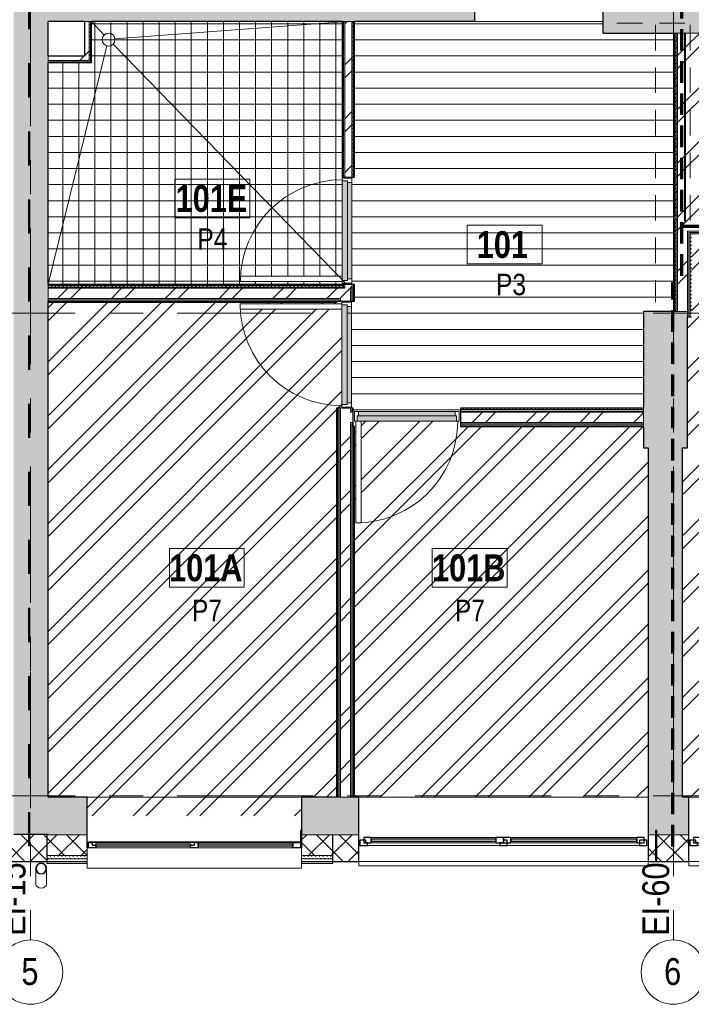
# Model space of a CAD drawing. Header units: millimetres. Extents: x -2180 to 54567, y -1945 to 22251.
# Tile 77 of 143: x 23898 to 30168, y -1945 to 7238. Entities that reach past the tile are written whole.
import ezdxf

# ---------------------------------------------------------------- set-up
doc = ezdxf.new("R2010")
doc.units = ezdxf.units.MM
for name, pattern in [('Dash', [635, 317.5, -317.5]), ('EST_Dash_2_1_', [300, 200, -100]), ('Grid Line 1_2_', [2222.5, 1270, -317.5, 317.5, -317.5]), ('Overhead', [396.875, 238.125, -158.75])]:
    doc.linetypes.add(name, pattern=pattern)
for name, color, linetype, lineweight, true_color in [('_ hall', 9, 'Continuous', 9, 0x808080), ('_Tuletõkketsoon', 1, 'Dash', 50, 0xff0000), ('Color Fill-2', 7, 'Continuous', 9, 0xc0c040), ('Color Fill-3', 9, 'Continuous', 9, 0x808080), ('Cut Pattern-1', 7, 'Continuous', 9, 0x787878), ('Cut Pattern-2', 7, 'Continuous', 25, 0x787878), ('Cut Pattern-4', 9, 'Continuous', 9, 0x808080), ('Doors-1', 7, 'Continuous', 9, 0x7b918a), ('Room Tags-1', 7, 'Continuous', 9, 0x800000), ('SMA_Tuletõkkesektsioon', 1, 'EST_Dash_2_1_', 70, 0xff0000), ('Text Notes-1', 1, 'Continuous', 9, 0xff0000)]:
    doc.layers.add(name, color=color, linetype=linetype, lineweight=lineweight, true_color=true_color)
for name, color, linetype, lineweight in [('_Beyond_', 7, 'Continuous', 9), ('_Overhead_', 7, 'Overhead', 9), ('Common Edges', 7, 'Continuous', 9), ('Cut Pattern-3', 7, 'Continuous', 9), ('Doors', 7, 'Continuous', 9), ('Doors-2', 7, 'Continuous', 18), ('Generic Models', 7, 'Continuous', 9), ('Generic Models-2', 7, 'Continuous', 25), ('Grids', 7, 'Continuous', 9), ('Grids-1', 7, 'Grid Line 1_2_', 9), ('Plan Swing', 7, 'Continuous', 9), ('Room Tags', 7, 'Continuous', 9), ('Walls', 7, 'Continuous', 9), ('Walls-1', 7, 'Continuous', 25), ('Windows', 7, 'Continuous', 9), ('Windows-1', 7, 'Continuous', 25)]:
    doc.layers.add(name, color=color, linetype=linetype, lineweight=lineweight)
doc.styles.add('Swis721 Cn BT', font='swissc.ttf', dxfattribs={"height": 250})
doc.styles.add('Swis721 Cn BT_1', font='swissc.ttf', dxfattribs={"height": 200})
doc.styles.add('Swis721 Cn BT_B', font='swisscb.ttf', dxfattribs={"height": 250})
doc.styles.add('Swis721 Cn BT_I', font='swissci.ttf', dxfattribs={"height": 250})
pattern_1 = [(45, (0, 0), (0, 35.355339), [25, -25])]
pattern_2 = [(45, (0, 0), (-251.447, 251.447), []), (45, (0, 381), (-251.447, 251.447), [])]
pattern_3 = [(45, (0, 0), (-106.066, 106.066), []), (135, (0, 0), (-106.066, -106.066), [])]

# ---------------------------------------------------------------- blocks, each defined once
blk = doc.blocks.new('SMA_D01_ 1-poolne - SU-P-09 - 1000x2100-1971235-1 Korruse põrandate plaan')
at = {"layer": 'Doors-1'}
for points in [[(-465, 34.5), (-465, -15.5), (465, -15.5), (465, 34.5), (46.9, 34.5)], [(-450, -15.5), (-450, -55.5), (450, -55.5), (450, -15.5), (46.9, -15.5)]]:
    blk.add_hatch(color=256, dxfattribs=at).paths.add_polyline_path(points, flags=0)
at = {"layer": 'Doors'}
for p, q in [((425, 34.5), (-465, 34.5)), ((-450, -15.5), (450, -15.5)), ((450, -55.5), (-450, -55.5))]:
    blk.add_line(p, q, dxfattribs=at)
at = {"layer": 'Doors-2'}
for p, q in [((475, 984.5), (425, 984.5)), ((425, 984.5), (425, 34.5)), ((475, 34.5), (475, 984.5)), ((-465, 34.5), (-490, 34.5)), ((-490, 34.5), (-490, -55.5)), ((-465, -15.5), (-465, 34.5)), ((425, 34.5), (475, 34.5)), ((465, 34.5), (465, -15.5)), ((490, 34.5), (475, 34.5)), ((490, -55.5), (490, 34.5)), ((-490, -55.5), (-450, -55.5)), ((-450, -15.5), (-465, -15.5)), ((-450, -55.5), (-450, -15.5)), ((465, -15.5), (450, -15.5)), ((450, -15.5), (450, -55.5)), ((450, -55.5), (490, -55.5))]:
    blk.add_line(p, q, dxfattribs=at)
at = {"layer": 'Plan Swing'}
blk.add_arc((475, 34.5), 950, 90, 180, dxfattribs=at)
blk = doc.blocks.new('1_0 W - 2x2 - -A-03-1092426-1 Korruse põrandate plaan')
at = {"layer": 'Windows'}
for p, q in [((0, 19), (-955, 19)), ((920, 19), (35, 19)), ((-1000, -223), (-1000, -31)), ((-1000, -31), (-990, -31)), ((-920, -31), (-35, -31)), ((35, -31), (920, -31)), ((990, -31), (1000, -31)), ((1000, -31), (1000, -223)), ((-1000, -223), (1000, -223))]:
    blk.add_line(p, q, dxfattribs=at)
at = {"layer": 'Windows-1'}
for p, q in [((-990, -31), (-990, 19)), ((-990, 19), (-955, 19)), ((-955, 19), (-955, -6)), ((-920, -16), (-920, 4)), ((-920, 4), (-35, 4)), ((-35, 4), (-35, -16)), ((0, -6), (0, 19)), ((0, 19), (35, 19)), ((35, 19), (35, -31)), ((35, -16), (35, 4)), ((35, 4), (920, 4)), ((920, -31), (920, 19)), ((920, 19), (990, 19)), ((920, 4), (920, -16)), ((990, 19), (990, -31)), ((-920, -31), (-990, -31)), ((-955, -6), (-920, -6)), ((-920, -6), (-920, -31)), ((-35, -16), (-920, -16)), ((-35, -6), (0, -6)), ((-35, -31), (-35, -6)), ((35, -31), (-35, -31)), ((920, -16), (35, -16)), ((990, -31), (920, -31))]:
    blk.add_line(p, q, dxfattribs=at)
blk = doc.blocks.new('SMA_D01_ 1-poolne - SU-P-11 - 1000x2100-1934491-1 Korruse põrandate plaan')
at = {"layer": 'Doors-1'}
for points in [[(450, 32), (-450, 32), (-450, -8), (450, -8)], [(465, -58), (465, -8), (-465, -8), (-465, -58), (456.2, -58)]]:
    blk.add_hatch(color=256, dxfattribs=at).paths.add_polyline_path(points, flags=0)
at = {"layer": 'Doors'}
for p, q in [((-450, 32), (450, 32)), ((-465, -58), (425, -58)), ((450, -8), (-450, -8))]:
    blk.add_line(p, q, dxfattribs=at)
at = {"layer": 'Doors-2'}
for p, q in [((-490, -58), (-490, 32)), ((-490, 32), (-450, 32)), ((-450, 32), (-450, -8)), ((450, -8), (450, 32)), ((450, 32), (490, 32)), ((490, 32), (490, -58)), ((-465, -58), (-490, -58)), ((-465, -8), (-465, -58)), ((-450, -8), (-465, -8)), ((425, -58), (475, -58)), ((425, -1008), (425, -58)), ((465, -8), (450, -8)), ((465, -58), (465, -8)), ((475, -58), (475, -1008)), ((490, -58), (475, -58)), ((475, -1008), (425, -1008))]:
    blk.add_line(p, q, dxfattribs=at)
at = {"layer": 'Plan Swing'}
blk.add_arc((475, -58), 950, 180, 270, dxfattribs=at)
blk = doc.blocks.new('Generic Models 19 - Generic Models 17-1544018-1 Korruse põrandate plaan')
at = {"layer": 'Generic Models-2'}
for p, q in [((26528.8, -325.5), (26518.8, -325.5)), ((26518.8, -325.5), (26518.8, -434.6)), ((26528.8, -484.6), (26528.8, -325.5)), ((29844.4, -325.5), (29834.4, -325.5)), ((29834.4, -325.5), (29834.4, -601)), ((29844.4, -601), (29844.4, -325.5)), ((29834.4, -601), (29844.4, -601))]:
    blk.add_line(p, q, dxfattribs=at)
blk = doc.blocks.new('sma_W3 - -A-01 2700x1500mm-V8-1 Korruse põrandate plaan')
at = {"layer": 'Windows'}
for p, q in [((-1350, 125.5), (-1350, 165.2)), ((-1350, 165.2), (1350, 165.2)), ((1350, 165.2), (1350, 125.5)), ((-1340, -24.5), (-1350, -24.5)), ((-1270, -24.5), (-35, -24.5)), ((-1245, -49.5), (-70, -49.5)), ((35, -24.5), (1270, -24.5)), ((70, -49.5), (1235, -49.5)), ((1350, -24.5), (1340, -24.5)), ((-70, -99.5), (-1245, -99.5)), ((1235, -99.5), (70, -99.5))]:
    blk.add_line(p, q, dxfattribs=at)
at = {"layer": 'Windows-1'}
for p, q in [((-1270, -24.5), (-1340, -24.5)), ((-1340, -24.5), (-1340, -74.5)), ((-1340, -74.5), (-1270, -74.5)), ((-1245, -49.5), (-1315, -49.5)), ((-1315, -49.5), (-1315, -99.5)), ((-1270, -74.5), (-1270, -24.5)), ((-1245, -99.5), (-1245, -49.5)), ((-70, -64.5), (-1245, -64.5)), ((-1245, -64.5), (-1245, -84.5)), ((-1245, -84.5), (-70, -84.5)), ((0, -49.5), (-70, -49.5)), ((-70, -49.5), (-70, -99.5)), ((-70, -84.5), (-70, -64.5)), ((35, -24.5), (-35, -24.5)), ((-35, -24.5), (-35, -74.5)), ((-35, -74.5), (0, -74.5)), ((0, -99.5), (0, -49.5)), ((70, -49.5), (0, -49.5)), ((0, -49.5), (0, -99.5)), ((0, -74.5), (0, -49.5)), ((0, -49.5), (35, -49.5)), ((35, -49.5), (35, -24.5)), ((70, -99.5), (70, -49.5)), ((1235, -64.5), (70, -64.5)), ((70, -64.5), (70, -84.5)), ((70, -84.5), (1235, -84.5)), ((1305, -49.5), (1235, -49.5)), ((1235, -49.5), (1235, -99.5)), ((1235, -84.5), (1235, -64.5)), ((1340, -24.5), (1270, -24.5)), ((1270, -24.5), (1270, -49.5)), ((1270, -49.5), (1285, -49.5)), ((1285, -49.5), (1285, -74.5)), ((1285, -74.5), (1340, -74.5)), ((1305, -99.5), (1305, -49.5)), ((1340, -74.5), (1340, -24.5)), ((-1315, -99.5), (-1245, -99.5)), ((-70, -99.5), (0, -99.5)), ((0, -99.5), (70, -99.5)), ((1235, -99.5), (1305, -99.5))]:
    blk.add_line(p, q, dxfattribs=at)
blk = doc.blocks.new('sma_W3 - -A-01 2700x1500mm-V15-1 Korruse põrandate plaan')
at = {"layer": 'Windows'}
for p, q in [((-1350, 125.5), (-1350, 165.2)), ((-1350, 165.2), (1350, 165.2)), ((1350, 165.2), (1350, 125.5)), ((-1348.1, -24.5), (-1350, -24.5)), ((-1270, -24.5), (-35, -24.5)), ((-1245, -49.5), (-70, -49.5)), ((35, -24.5), (1270, -24.5)), ((70, -49.5), (1235, -49.5)), ((1350, -24.5), (1340, -24.5)), ((-70, -99.5), (-1245, -99.5)), ((1235, -99.5), (70, -99.5))]:
    blk.add_line(p, q, dxfattribs=at)
at = {"layer": 'Windows-1'}
for p, q in [((-1270, -24.5), (-1338.1, -24.5)), ((-1338.1, -74.5), (-1270, -74.5)), ((-1245, -49.5), (-1315, -49.5)), ((-1315, -49.5), (-1315, -99.5)), ((-1270, -74.5), (-1270, -24.5)), ((-1245, -99.5), (-1245, -49.5)), ((-70, -64.5), (-1245, -64.5)), ((-1245, -64.5), (-1245, -84.5)), ((-1245, -84.5), (-70, -84.5)), ((0, -49.5), (-70, -49.5)), ((-70, -49.5), (-70, -99.5)), ((-70, -84.5), (-70, -64.5)), ((35, -24.5), (-35, -24.5)), ((-35, -24.5), (-35, -74.5)), ((-35, -74.5), (0, -74.5)), ((0, -99.5), (0, -49.5)), ((70, -49.5), (0, -49.5)), ((0, -49.5), (0, -99.5)), ((0, -74.5), (0, -49.5)), ((0, -49.5), (35, -49.5)), ((35, -49.5), (35, -24.5)), ((70, -99.5), (70, -49.5)), ((1235, -64.5), (70, -64.5)), ((70, -64.5), (70, -84.5)), ((70, -84.5), (1235, -84.5)), ((1305, -49.5), (1235, -49.5)), ((1235, -49.5), (1235, -99.5)), ((1235, -84.5), (1235, -64.5)), ((1340, -24.5), (1270, -24.5)), ((1270, -24.5), (1270, -49.5)), ((1270, -49.5), (1285, -49.5)), ((1285, -49.5), (1285, -74.5)), ((1285, -74.5), (1340, -74.5)), ((1305, -99.5), (1305, -49.5)), ((1340, -74.5), (1340, -24.5)), ((-1315, -99.5), (-1245, -99.5)), ((-70, -99.5), (0, -99.5)), ((0, -99.5), (70, -99.5)), ((1235, -99.5), (1305, -99.5))]:
    blk.add_line(p, q, dxfattribs=at)
blk = doc.blocks.new('1_0 W - 2x2 - -A-03-1543862-1 Korruse põrandate plaan')
at = {"layer": 'Windows'}
for p, q in [((-1000, 17), (-990, 17)), ((0, 67), (-955, 67)), ((920, 67), (35, 67))]:
    blk.add_line(p, q, dxfattribs=at)
at = {"layer": 'Windows-1'}
for p, q in [((-990, 62), (-990, 67)), ((-990, 67), (-955, 67)), ((-955, 67), (-955, 62)), ((0, 62), (0, 67)), ((0, 67), (35, 67)), ((35, 67), (35, 62)), ((920, 62), (920, 67)), ((920, 67), (990, 67))]:
    blk.add_line(p, q, dxfattribs=at)
blk = doc.blocks.new('Generic Models 72 - Generic Models 49-1664485-1 Korruse põrandate plaan')
at = {"layer": 'Generic Models'}
for p, q in [((24048.4, -554.4), (24048.4, -700.5)), ((24148.4, -700.5), (24148.4, -554.4))]:
    blk.add_line(p, q, dxfattribs=at)
for start_param, end_param in [(3.141593, 4.712389), (4.712389, 6.283185)]:
    blk.add_ellipse((24098.4, -700.5), major_axis=(50, 0), ratio=0.707107, start_param=start_param, end_param=end_param, dxfattribs=at)
for points, knots in [([(24049.3, -544.9), (24049.1, -545.9), (24048.6, -549), (24048.2, -554.4), (24048.6, -559.8), (24049.1, -563), (24049.3, -564)], [0.4386826, 0.4386826, 0.4386826, 0.4386826, 0.4583333, 0.5, 0.5416667, 0.5613174, 0.5613174, 0.5613174, 0.5613174]), ([(24058, -524.9), (24057, -526.3), (24054.8, -529.7), (24052, -535.2), (24050.5, -539.8), (24049.9, -542.3), (24049.8, -542.7)], [0.2985189, 0.2985189, 0.2985189, 0.2985189, 0.3333333, 0.375, 0.4166667, 0.4244677, 0.4244677, 0.4244677, 0.4244677]), ([(24075.6, -509.9), (24074.8, -510.3), (24070.3, -512.8), (24065, -516.8), (24061.2, -521), (24060.3, -521.9)], [0.1506351, 0.1506351, 0.1506351, 0.1506351, 0.1666667, 0.25, 0.2749108, 0.2749108, 0.2749108, 0.2749108]), ([(24098.4, -504.4), (24094, -504.4), (24087.2, -505.3), (24080.8, -507.6), (24078.5, -508.5)], [0, 0, 0, 0, 0.0833333, 0.1297812, 0.1297812, 0.1297812, 0.1297812]), ([(24118.2, -508.5), (24116, -507.6), (24109.5, -505.3), (24102.7, -504.4), (24098.4, -504.4)], [0.8702188, 0.8702188, 0.8702188, 0.8702188, 0.9166667, 1, 1, 1, 1]), ([(24136.4, -521.9), (24135.5, -521), (24131.7, -516.8), (24126.4, -513), (24121.9, -510.2), (24121.2, -509.8)], [0.7250892, 0.7250892, 0.7250892, 0.7250892, 0.75, 0.8333333, 0.8493649, 0.8493649, 0.8493649, 0.8493649]), ([(24147, -542.7), (24146.9, -542.3), (24146.2, -539.8), (24144.7, -535.2), (24141.9, -529.7), (24139.8, -526.3), (24138.7, -524.8)], [0.5755323, 0.5755323, 0.5755323, 0.5755323, 0.5833333, 0.625, 0.6666667, 0.7014811, 0.7014811, 0.7014811, 0.7014811]), ([(24147.4, -564), (24147.6, -563), (24148.1, -559.8), (24148.5, -554.4), (24148.1, -549), (24147.6, -545.9), (24147.4, -544.9)], [0.4386826, 0.4386826, 0.4386826, 0.4386826, 0.4583333, 0.5, 0.5416667, 0.5613174, 0.5613174, 0.5613174, 0.5613174]), ([(24049.7, -566), (24049.8, -566.5), (24050.5, -569), (24052, -573.6), (24054.8, -579.2), (24057, -582.6), (24058, -584)], [0.5745704, 0.5745704, 0.5745704, 0.5745704, 0.5833333, 0.625, 0.6666667, 0.7014811, 0.7014811, 0.7014811, 0.7014811]), ([(24060.3, -586.9), (24061.2, -587.9), (24065, -592.1), (24070.3, -595.9), (24074.8, -598.6), (24075.5, -599)], [0.7250892, 0.7250892, 0.7250892, 0.7250892, 0.75, 0.8333333, 0.8493649, 0.8493649, 0.8493649, 0.8493649]), ([(24078.5, -600.3), (24080.8, -601.3), (24087.2, -603.5), (24094, -604.4), (24098.4, -604.4)], [0.8702188, 0.8702188, 0.8702188, 0.8702188, 0.9166667, 1, 1, 1, 1]), ([(24098.4, -604.4), (24102.7, -604.4), (24109.5, -603.5), (24116, -601.3), (24118.2, -600.3)], [0, 0, 0, 0, 0.0833333, 0.1297812, 0.1297812, 0.1297812, 0.1297812]), ([(24121.1, -598.9), (24121.9, -598.6), (24126.5, -596.1), (24131.7, -592.1), (24135.5, -587.9), (24136.4, -586.9)], [0.1506351, 0.1506351, 0.1506351, 0.1506351, 0.1666667, 0.25, 0.2749108, 0.2749108, 0.2749108, 0.2749108]), ([(24138.7, -584), (24139.7, -582.5), (24141.9, -579.2), (24144.7, -573.6), (24146.2, -569), (24146.9, -566.5), (24147, -566)], [0.2985189, 0.2985189, 0.2985189, 0.2985189, 0.3333333, 0.375, 0.4166667, 0.4254296, 0.4254296, 0.4254296, 0.4254296])]:
    blk.add_open_spline(points, degree=3, knots=knots, dxfattribs=at)
for points in [[(24051.2, -545.2), (24051.4, -544.5), (24051.5, -543.8), (24051.7, -543.1)], [(24059.7, -526), (24060.4, -525.1), (24061.1, -524.1), (24061.9, -523.2)], [(24076.5, -511.7), (24077.4, -511.2), (24078.4, -510.8), (24079.3, -510.3)], [(24117.4, -510.4), (24118.4, -510.8), (24119.3, -511.2), (24120.2, -511.7)], [(24134.8, -523.2), (24135.6, -524.1), (24136.4, -525.1), (24137.1, -526)], [(24145, -543.1), (24145.2, -543.8), (24145.3, -544.5), (24145.5, -545.2)], [(24051.7, -565.7), (24051.5, -565), (24051.4, -564.3), (24051.2, -563.6)], [(24061.9, -585.6), (24061.1, -584.7), (24060.4, -583.8), (24059.7, -582.8)], [(24079.3, -598.5), (24078.4, -598.1), (24077.4, -597.6), (24076.5, -597.2)], [(24120.2, -597.2), (24119.3, -597.6), (24118.4, -598.1), (24117.4, -598.6)], [(24137.1, -582.8), (24136.4, -583.8), (24135.6, -584.7), (24134.9, -585.6)], [(24145.5, -563.6), (24145.3, -564.3), (24145.2, -565), (24145, -565.7)]]:
    blk.add_open_spline(points, degree=3, dxfattribs=at)
at = {"layer": 'Generic Models-2'}
for radius, start, end in [(50, 90, 270), (48, 90, 270), (50, 270, 90), (48, 270, 90)]:
    blk.add_arc((24098.4, -554.4), radius, start, end, dxfattribs=at)
blk = doc.blocks.new('Grid - M_Grid Head - Circle väike-415116-1 Korruse põrandate plaan')
at = {"layer": 'Grids'}
blk.add_circle((0, 0), 3, dxfattribs=at)
blk = doc.blocks.new('1_0 Room Tag - 2_5mm Nr-411650-1 Korruse põrandate plaan')
at = {"layer": 'Room Tags'}
for p, q in [((3.5, 1.8), (-3.5, 1.8)), ((-3.5, 1.8), (-3.5, -1.8)), ((3.5, 1.8), (3.5, -1.8)), ((3.5, -1.8), (-3.5, -1.8))]:
    blk.add_line(p, q, dxfattribs=at)

msp = doc.modelspace()

# ---------------------------------------------------------------- hatches: boundary and pattern name
at = {"layer": 'Color Fill-2'}
h = msp.add_hatch(dxfattribs=at)
h.set_pattern_fill('FP_3', color=256, style=0, pattern_type=2)
h.set_pattern_definition(pattern_2)
h.paths.add_polyline_path([(30144.4, -13.6), (32944.4, -13.6), (32944.4, 5228.6), (32956.9, 5228.6), (32956.9, 5313.1), (32946.9, 5313.1), (32946.9, 5248.6), (32931.9, 5248.4), (32931.9, 4398.6), (32881.9, 4398.6), (32881.9, 5248.6), (32066.9, 5248.6), (32066.9, 5313.1), (32056.9, 5313.1), (32056.9, 5248.1), (30298.7, 5248.1), (30298.7, 5228.6), (30169.7, 5228.6), (30169.7, 4466.8), (30131.4, 4466.8), (30131.4, 3246.4), (30084, 3246.4), (30084, -13.6)], flags=0)
h = msp.add_hatch(dxfattribs=at)
h.set_pattern_fill('FP_3', color=256, style=0, pattern_type=2)
h.set_pattern_definition(pattern_2)
h.paths.add_polyline_path([(26518.8, -188.6), (26528.8, -188.6), (26528.8, -13.6), (26855.4, -13.6), (26855.4, 3613.5), (26939.9, 3613.5), (26939.9, 3623.5), (26905.4, 3623.5), (26905.4, 4538.5), (25955.4, 4538.5), (25955.4, 4588.5), (26905.4, 4588.5), (26905.4, 4603.5), (26939.9, 4603.5), (26939.9, 4613.5), (26855.4, 4613.5), (26855.4, 4601), (24163.1, 4601), (24163.1, -13.6), (24528.8, -13.6), (24528.8, -188.6), (25600, -188.6)], flags=0)
h = msp.add_hatch(dxfattribs=at)
h.set_pattern_fill('FP_3', color=256, style=0, pattern_type=2)
h.set_pattern_definition(pattern_2)
h.paths.add_polyline_path([(27024.4, -13.6), (29764, -13.6), (29764, 3246.4), (29721.4, 3246.4), (29721.4, 3444.5), (28011.9, 3444.5), (28011.9, 3529), (28001.9, 3529), (28001.9, 3494.5), (27086.9, 3494.5), (27086.9, 2544.5), (27036.9, 2544.5), (27036.9, 3494.5), (27021.9, 3494.5), (27021.9, 3529), (27011.9, 3529), (27011.9, 3444.5), (27024.4, 3444.5), (27024.4, 65)], flags=0)
at = {"layer": 'Color Fill-3'}
h = msp.add_hatch(dxfattribs=at)
h.set_pattern_fill('FP_42', color=256, style=0, pattern_type=2)
h.set_pattern_definition([(0, (0, 0), (0, 150), [])])
h.paths.add_polyline_path([(27011.9, 3529), (27021.9, 3529), (27021.9, 3584.5), (28001.9, 3584.5), (28001.9, 3529), (28011.9, 3529), (28011.9, 3613.5), (29721.4, 3613.5), (29721.4, 4516.7), (30000.7, 4516.7), (30000.7, 7112.8), (29346, 7112.8), (29346, 7317.8), (29336, 7317.8), (29336, 7280), (28156, 7280), (28156, 7370), (28146, 7370), (28146, 7220), (27024.4, 7220), (27024.4, 5770), (26966.4, 5770), (26966.4, 5760), (26998.4, 5760), (26998.4, 4780), (26966.4, 4780), (26966.4, 4770), (27024.4, 4770), (27024.4, 4613.5), (26939.9, 4613.5), (26939.9, 4603.5), (26995.4, 4603.5), (26995.4, 3623.5), (26939.9, 3623.5), (26939.9, 3613.5), (27011.9, 3613.1), (27011.9, 3544.5)], flags=0)
h = msp.add_hatch(dxfattribs=at)
h.set_pattern_fill('FP_40', color=256, style=0, pattern_type=2)
h.set_pattern_definition([(0, (0, 0), (0, 150), []), (90, (0, 0), (-150, 9e-15), [])])
h.paths.add_polyline_path([(24163.1, 4770), (26966.4, 4770), (26966.4, 4780), (26908.4, 4780), (26908.4, 4795), (25958.4, 4795), (25958.4, 4845), (26908.4, 4845), (26908.4, 5760), (26966.4, 5760), (26966.4, 5770), (26908.4, 5770), (26908.4, 7220), (24567.6, 7220), (24567.6, 6835.5), (24163.1, 6835.5), (24163.1, 5300.5)], flags=0)
at = {"layer": 'Cut Pattern-1'}
for points in [[(30286.2, 7112.8), (30505.6, 7112.8), (30505.6, 7522.8), (29346, 7522.8), (29346, 7520), (29348.1, 7520), (29348.1, 7220), (29346, 7220), (29346, 7112.8), (30273.7, 7112.8)], [(29764, 3246.4), (30131.4, 3246.4), (30131.4, 4516.7), (29721.4, 4516.7), (29721.4, 3246.4)], [(30084, -13.6), (30084, 3246.4), (29764, 3246.4), (29764, -13.6)]]:
    msp.add_hatch(color=256, dxfattribs=at).paths.add_polyline_path(points, flags=0)
h = msp.add_hatch(dxfattribs=at)
h.set_pattern_fill('FP_3', color=256, style=0, pattern_type=2)
h.set_pattern_definition(pattern_2)
h.paths.add_polyline_path([(24545.1, 6900), (24545.1, 7220), (24503.1, 7220), (24503.1, 6900)], flags=0)
h = msp.add_hatch(dxfattribs=at)
h.set_pattern_fill('FP_3', color=256, style=0, pattern_type=2)
h.set_pattern_definition(pattern_2)
h.paths.add_polyline_path([(26998.4, 4733), (26999.4, 4733), (26998.4, 4770), (26933.4, 4770), (26933.4, 4733), (26987.4, 4733)], flags=0)
h.paths.add_polyline_path([(26999.4, 5770), (26999.4, 7220), (26933.4, 7220), (26933.4, 5770)], flags=0)
h = msp.add_hatch(dxfattribs=at)
h.set_pattern_fill('FP_3', color=256, style=0, pattern_type=2)
h.set_pattern_definition(pattern_2)
h.paths.add_polyline_path([(30103.7, 5360.6), (30103.7, 7112.8), (30037.7, 7112.8), (30037.7, 5360.6)], flags=0)
h = msp.add_hatch(dxfattribs=at)
h.set_pattern_fill('FP_3', color=256, style=0, pattern_type=2)
h.set_pattern_definition(pattern_2)
h.paths.add_polyline_path([(30262.4, 5360.6), (30273.7, 5360.6), (30273.7, 7112.8), (30113.7, 7112.8), (30113.7, 5360.6), (30169.7, 5360.6)], flags=0)
h = msp.add_hatch(dxfattribs=at)
h.set_pattern_fill('FP_3', color=256, style=0, pattern_type=2)
h.set_pattern_definition(pattern_2)
h.paths.add_polyline_path([(24503.1, 6858), (24545.1, 6858), (24545.1, 6900), (24163.1, 6900), (24163.1, 6858), (24356.7, 6858)], flags=0)
h = msp.add_hatch(dxfattribs=at)
h.set_pattern_fill('FP_3', color=256, style=0, pattern_type=2)
h.set_pattern_definition(pattern_2)
h.paths.add_polyline_path([(30132.7, 4466.8), (30132.7, 5360.6), (30037.7, 5360.6), (30037.7, 4516.7), (30131.4, 4516.7), (30131.4, 4466.8)], flags=0)
h = msp.add_hatch(dxfattribs=at)
h.set_pattern_fill('FP_3', color=256, style=0, pattern_type=2)
h.set_pattern_definition(pattern_2)
h.paths.add_polyline_path([(30132.7, 5265.6), (30298.7, 5265.6), (30298.7, 5360.6), (30132.7, 5360.6), (30132.7, 5345.9)], flags=0)
h.paths.add_polyline_path([(32969.4, 5265.6), (33100.9, 5265.6), (33100.9, 5360.6), (32956.9, 5360.6), (32956.9, 5265.6)], flags=0)
h.paths.add_polyline_path([(34815.5, 5265.6), (34815.5, 5360.6), (34724.5, 5360.6), (34724.5, 5265.6)], flags=0)
h = msp.add_hatch(dxfattribs=at)
h.set_pattern_fill('FP_3', color=256, style=0, pattern_type=2)
h.set_pattern_definition(pattern_2)
h.paths.add_polyline_path([(26880.4, 4638), (26892.4, 4638), (26892.4, 4733), (24163.1, 4733), (24163.1, 4638), (26855.4, 4638)], flags=0)
h = msp.add_hatch(dxfattribs=at)
h.set_pattern_fill('FP_3', color=256, style=0, pattern_type=2)
h.set_pattern_definition(pattern_2)
h.paths.add_polyline_path([(26987.4, -13.6), (26987.4, 3613.5), (26892.4, 3613.5), (26892.4, -13.6)], flags=0)
h.paths.add_polyline_path([(26933.4, 4613.5), (26987.4, 4613.5), (26987.4, 4733), (26892.4, 4733), (26892.4, 4613.5), (26905.4, 4613.5)], flags=0)
h = msp.add_hatch(dxfattribs=at)
h.set_pattern_fill('FP_3', color=256, style=0, pattern_type=2)
h.set_pattern_definition(pattern_2)
h.paths.add_polyline_path([(29680.6, 3481.5), (29721.4, 3481.5), (29721.4, 3576.5), (28011.9, 3576.5), (28011.9, 3481.5), (28086.6, 3481.5)], flags=0)
h.paths.add_polyline_path([(26987.4, 3481.5), (27011.9, 3481.5), (27011.9, 3576.5), (26987.4, 3576.5), (26987.4, 3572.1)], flags=0)
h = msp.add_hatch(color=256, dxfattribs=at)
h.paths.add_polyline_path([(27064, -363.6), (27064, -13.6), (26528.8, -13.6), (26528.8, -363.6), (26843.3, -363.6)], flags=0)
h.paths.add_polyline_path([(30144.4, -363.6), (30144.4, -13.6), (29764, -13.6), (29764, -363.6)], flags=0)
h.paths.add_polyline_path([(32844.4, -363.6), (33471.2, -363.6), (33471.2, -13.6), (32844.4, -13.6)], flags=0)
h.paths.add_polyline_path([(35840.5, -363.6), (35840.5, -13.6), (35471.2, -13.6), (35471.2, -363.6), (35546.4, -363.6)], flags=0)
h.paths.add_polyline_path([(24528.8, -363.6), (24528.8, -13.6), (24163.1, -13.6), (24163.1, -363.6), (24356.7, -363.6)], flags=0)
at = {"layer": 'Cut Pattern-2'}
for points in [[(23863.1, -362.6), (24163.1, -362.6), (24162.7, 10568.4), (23843.1, 10568.4), (23843.1, 10384.4), (24118.1, 10384.4), (24118.1, 3908.7), (23843.1, 3908.7), (23843.1, -362.6), (23863.1, -340.8)], [(24118.1, 3908.7), (24118.1, 10384.4), (23843.1, 10384.4), (23843.1, 3908.7)]]:
    msp.add_hatch(color=256, dxfattribs=at).paths.add_polyline_path(points, flags=0)
h = msp.add_hatch(color=256, dxfattribs=at)
h.paths.add_polyline_path([(27024.4, 7220), (28146, 7220), (28146, 7520), (26716.3, 7520), (26734.1, 7491.8), (26353.1, 7491.8), (26353.1, 7520), (24163.1, 7520), (24163.1, 7220), (27011.9, 7220)], flags=0)
h.paths.add_polyline_path([(29348.1, 7220), (29348.1, 7520), (29346, 7520), (29346, 7220)], flags=0)
at = {"layer": 'Cut Pattern-3'}
h = msp.add_hatch(dxfattribs=at)
h.set_pattern_fill('FP_1', color=256, style=0, pattern_type=2)
h.set_pattern_definition(pattern_1)
h.paths.add_polyline_path([(24545.1, 6858), (24557.6, 6858.4), (24557.6, 7220), (24545.1, 7220), (24545.1, 6900)], flags=0)
h = msp.add_hatch(dxfattribs=at)
h.set_pattern_fill('FP_1', color=256, style=0, pattern_type=2)
h.set_pattern_definition(pattern_1)
h.paths.add_polyline_path([(26908.4, 5770), (26920.9, 5770), (26920.9, 7220), (26908.4, 7220), (26908.4, 6764.9)], flags=0)
h = msp.add_hatch(dxfattribs=at)
h.set_pattern_fill('FP_1', color=256, style=0, pattern_type=2)
h.set_pattern_definition(pattern_1)
h.paths.add_polyline_path([(26933.4, 4757.5), (26933.4, 4770), (26920.9, 4770), (26920.9, 4757.5), (26922.4, 4757.5)], flags=0)
h.paths.add_polyline_path([(26933.4, 5770), (26933.4, 7220), (26920.9, 7220), (26920.9, 5770)], flags=0)
h = msp.add_hatch(dxfattribs=at)
h.set_pattern_fill('FP_1', color=256, style=0, pattern_type=2)
h.set_pattern_definition(pattern_1)
h.paths.add_polyline_path([(27001.9, 4757.5), (27011.9, 4757.5), (27011.9, 4770), (26999.4, 4770), (26999.4, 4757.5)], flags=0)
h.paths.add_polyline_path([(27011.9, 5770), (27011.9, 7220), (26999.4, 7220), (26999.4, 5770)], flags=0)
h = msp.add_hatch(dxfattribs=at)
h.set_pattern_fill('FP_1', color=256, style=0, pattern_type=2)
h.set_pattern_definition(pattern_1)
h.paths.add_polyline_path([(27024.4, 5770), (27024.4, 7220), (27011.9, 7220), (27011.9, 5770)], flags=0)
h = msp.add_hatch(dxfattribs=at)
h.set_pattern_fill('FP_1', color=256, style=0, pattern_type=2)
h.set_pattern_definition(pattern_1)
h.paths.add_polyline_path([(30013.2, 5385.1), (30025.7, 5385.1), (30025.7, 7112.8), (30013.2, 7112.8), (30013.2, 5397.6)], flags=0)
h = msp.add_hatch(dxfattribs=at)
h.set_pattern_fill('FP_38', color=256, angle=135, style=0, pattern_type=2)
h.set_pattern_definition([(45, (30298.655, 6255.163), (-35.3553, 35.3553), [])])
h.paths.add_polyline_path([(30037.7, 5372.6), (30037.7, 7112.8), (30025.7, 7112.8), (30025.7, 5372.6)], flags=0)
h = msp.add_hatch(dxfattribs=at)
h.set_pattern_fill('FP_1', color=256, style=0, pattern_type=2)
h.set_pattern_definition(pattern_1)
h.paths.add_polyline_path([(30025.7, 4516.7), (30025.7, 5385.1), (30013.2, 5385.1), (30013.2, 4516.7)], flags=0)
h = msp.add_hatch(dxfattribs=at)
h.set_pattern_fill('FP_1', color=256, style=0, pattern_type=2)
h.set_pattern_definition(pattern_1)
h.paths.add_polyline_path([(33100.9, 5241.1), (33100.4, 5253.6), (33088.4, 5253.6), (33088.5, 5241.1)], flags=0)
h.paths.add_polyline_path([(34815.5, 5241.1), (34815.5, 5253.6), (34724.5, 5253.6), (34724.5, 5241.1)], flags=0)
h.paths.add_polyline_path([(30262.4, 5241.1), (30298.7, 5241.1), (30298.7, 5253.6), (30157.2, 5253.6), (30157.2, 5241.1), (30169.7, 5241.1)], flags=0)
h.paths.add_polyline_path([(32956.9, 5241.1), (32969.4, 5241.1), (32969.4, 5253.6), (32956.9, 5253.6)], flags=0)
h = msp.add_hatch(dxfattribs=at)
h.set_pattern_fill('FP_1', color=256, style=0, pattern_type=2)
h.set_pattern_definition(pattern_1)
h.paths.add_polyline_path([(30157.2, 4466.8), (30169.7, 4466.8), (30169.7, 5241.1), (30157.2, 5241.1), (30157.2, 4516.7)], flags=0)
h = msp.add_hatch(dxfattribs=at)
h.set_pattern_fill('FP_1', color=256, style=0, pattern_type=2)
h.set_pattern_definition(pattern_1)
h.paths.add_polyline_path([(26928, 4745), (26933.4, 4745), (26933.4, 4757.5), (24163.1, 4757.5), (24163.1, 4745), (26920.9, 4745)], flags=0)
h = msp.add_hatch(dxfattribs=at)
h.set_pattern_fill('FP_1', color=256, style=0, pattern_type=2)
h.set_pattern_definition(pattern_1)
h.paths.add_polyline_path([(27011.9, -13.6), (27011.9, 3469.5), (26999.4, 3469.5), (26999.4, -13.6)], flags=0)
h.paths.add_polyline_path([(27011.9, 3588.5), (27011.4, 3613.5), (26999.4, 3613.5), (26999.4, 3588.5)], flags=0)
h.paths.add_polyline_path([(26999.4, 4613.5), (27011.9, 4613.5), (27011.9, 4757.5), (26999.4, 4757.5), (26999.4, 4636.4)], flags=0)
h = msp.add_hatch(dxfattribs=at)
h.set_pattern_fill('FP_1', color=256, style=0, pattern_type=2)
h.set_pattern_definition(pattern_1)
h.paths.add_polyline_path([(27024.4, -13.6), (27024.4, 3444.5), (27011.9, 3444.5), (27011.9, -13.6)], flags=0)
h.paths.add_polyline_path([(27024.4, 4613.5), (27024.4, 4770), (27011.9, 4770), (27011.9, 4613.5)], flags=0)
h = msp.add_hatch(dxfattribs=at)
h.set_pattern_fill('FP_1', color=256, style=0, pattern_type=2)
h.set_pattern_definition(pattern_1)
h.paths.add_polyline_path([(25955.4, 4613.5), (26867.9, 4613.5), (26867.9, 4626), (24163.1, 4626), (24163.1, 4613.5), (25600, 4613.5)], flags=0)
h = msp.add_hatch(dxfattribs=at)
h.set_pattern_fill('FP_1', color=256, style=0, pattern_type=2)
h.set_pattern_definition(pattern_1)
h.paths.add_polyline_path([(24163.1, 4601), (26855.4, 4601), (26855.4, 4613.5), (24163.1, 4613.5)], flags=0)
h = msp.add_hatch(dxfattribs=at)
h.set_pattern_fill('FP_1', color=256, style=0, pattern_type=2)
h.set_pattern_definition(pattern_1)
h.paths.add_polyline_path([(26880.4, -13.6), (26880.4, 3613.5), (26867.9, 3613.5), (26867.9, -13.6)], flags=0)
h.paths.add_polyline_path([(26880.4, 4613.5), (26880.4, 4626), (26867.9, 4625.9), (26867.9, 4613.5)], flags=0)
h = msp.add_hatch(dxfattribs=at)
h.set_pattern_fill('FP_1', color=256, style=0, pattern_type=2)
h.set_pattern_definition(pattern_1)
h.paths.add_polyline_path([(29721.4, 3601), (29721.4, 3613.5), (28011.9, 3613.5), (28011.9, 3601), (29717.5, 3601)], flags=0)
h = msp.add_hatch(dxfattribs=at)
h.set_pattern_fill('FP_1', color=256, style=0, pattern_type=2)
h.set_pattern_definition(pattern_1)
h.paths.add_polyline_path([(29721.4, 3588.5), (29721.4, 3601), (28011.9, 3601), (28011.9, 3588.5), (29713.7, 3588.5)], flags=0)
h = msp.add_hatch(dxfattribs=at)
h.set_pattern_fill('FP_1', color=256, style=0, pattern_type=2)
h.set_pattern_definition(pattern_1)
h.paths.add_polyline_path([(28086.6, 3457), (29721.4, 3457), (29721.4, 3469.5), (28011.9, 3469.5), (28011.9, 3457)], flags=0)
h = msp.add_hatch(dxfattribs=at)
h.set_pattern_fill('FP_1', color=256, style=0, pattern_type=2)
h.set_pattern_definition(pattern_1)
h.paths.add_polyline_path([(29669.2, 3444.5), (29721.4, 3444.5), (29721.4, 3457), (28011.9, 3457), (28011.9, 3444.5), (28086.6, 3444.5)], flags=0)
at = {"layer": 'Cut Pattern-4'}
h = msp.add_hatch(dxfattribs=at)
h.set_pattern_fill('FP_2', color=256, style=0, pattern_type=2)
h.set_pattern_definition(pattern_3)
h.paths.add_polyline_path([(23843.1, -612.6), (24150, -612.6), (24150, -362.6), (23613.1, -362.6), (23613.1, -612.6), (23735.1, -612.6)], flags=0)
h = msp.add_hatch(dxfattribs=at)
h.set_pattern_fill('FP_2', color=256, style=0, pattern_type=2)
h.set_pattern_definition(pattern_3)
h.paths.add_polyline_path([(26822.6, -558.6), (26822.6, -363.6), (26528.8, -363.6), (26528.8, -558.6)], flags=0)
h.paths.add_polyline_path([(24201.3, -558.6), (24528.8, -558.6), (24528.8, -363.6), (24150, -363.6), (24150, -558.6)], flags=0)
h = msp.add_hatch(dxfattribs=at)
h.set_pattern_fill('FP_2', color=256, style=0, pattern_type=2)
h.set_pattern_definition(pattern_3)
h.paths.add_polyline_path([(29764, -613.6), (30144.4, -613.6), (30144.4, -363.6), (29764, -363.6), (29764, -464.6)], flags=0)
h.paths.add_polyline_path([(33155.5, -613.6), (33155.5, -363.6), (32844.4, -363.6), (32844.4, -613.6), (33113.4, -613.6)], flags=0)
h.paths.add_polyline_path([(26822.6, -613.6), (27064, -613.6), (27064, -363.6), (26822.6, -363.6), (26822.6, -479.6)], flags=0)
h = msp.add_hatch(dxfattribs=at)
h.set_pattern_fill('FP_1', color=256, style=0, pattern_type=2)
h.set_pattern_definition(pattern_1)
h.paths.add_polyline_path([(26528.8, -588.6), (26822.6, -588.6), (26822.6, -558.6), (26528.8, -558.6)], flags=0)
h.paths.add_polyline_path([(24356.7, -588.6), (24528.8, -588.6), (24528.8, -558.6), (24150, -558.6), (24150, -588.6), (24201.3, -588.6)], flags=0)

# ---------------------------------------------------------------- linework, layer by layer
at = {"layer": '_ hall'}
for p, q in [((24685.2, 7095.2), (24567.6, 7220)), ((24787.3, 7058.5), (26947.4, 7220)), ((24163.1, 4770), (24711.3, 6995)), ((24770.6, 7010.9), (26947.4, 4770))]:
    msp.add_line(p, q, dxfattribs=at)
msp.add_circle((24727.6, 7052.8), 60, dxfattribs=at)
at = {"layer": '_Beyond_'}
msp.add_line((24528.8, -13.6), (26528.8, -13.6), dxfattribs=at)
at = {"layer": '_Overhead_'}
for p, q in [((30505.6, 7206.9), (29401.1, 7206.9)), ((29833.7, 7190), (29833.7, 4604)), ((30155.6, 7190), (30155.6, 4590.8))]:
    msp.add_line(p, q, dxfattribs=at)
at = {"layer": '_Tuletõkketsoon'}
msp.add_line((23987.1, -471), (23987.1, 7427.1), dxfattribs=at)
at = {"layer": 'Common Edges'}
for p, q in [((24567.6, 7220), (24503.1, 7220)), ((24545.1, 6858), (24545.1, 7220)), ((24557.6, 6845.5), (24557.6, 7220)), ((27024.4, 7220), (26908.4, 7220)), ((26920.9, 7220), (26920.9, 5770)), ((26933.4, 7220), (26933.4, 5770)), ((26999.4, 7220), (26999.4, 5770)), ((27011.9, 7220), (27011.9, 5770)), ((30298.7, 7112.8), (30000.7, 7112.8)), ((30013.2, 7112.8), (30013.2, 5397.6)), ((30025.7, 7112.8), (30025.7, 4516.7)), ((30037.7, 7112.8), (30037.7, 4516.7)), ((30103.7, 7112.8), (30103.7, 5360.6)), ((30113.7, 7112.8), (30113.7, 5360.6)), ((24163.1, 6900), (24163.1, 6835.5)), ((24163.1, 6858), (24545.1, 6858)), ((24163.1, 6845.5), (24557.6, 6845.5)), ((30013.2, 5385.1), (30013.2, 4516.7)), ((30025.7, 5372.6), (30037.7, 5372.6)), ((30103.7, 5360.6), (30113.7, 5360.6)), ((30132.7, 5265.6), (30132.7, 4466.8)), ((30132.7, 5265.6), (30298.7, 5265.6)), ((30144.7, 5253.6), (30144.7, 4466.8)), ((30144.7, 5253.6), (30298.7, 5253.6)), ((30157.2, 5241.1), (30157.2, 4466.8)), ((30157.2, 5241.1), (30298.7, 5241.1)), ((24163.1, 4770), (24163.1, 4601)), ((24163.1, 4757.5), (26920.9, 4757.5)), ((24163.1, 4745), (26933.4, 4745)), ((24163.1, 4733), (26933.4, 4733)), ((26920.9, 4757.5), (26920.9, 4770)), ((26933.4, 4733), (26933.4, 4770)), ((26987.4, 4733), (26987.4, 4613.5)), ((26999.4, 4733), (26987.4, 4733)), ((26999.4, 4770), (26999.4, 4613.5)), ((27011.9, 4757.5), (27011.9, 4613.5)), ((24163.1, 4638), (26892.4, 4638)), ((24163.1, 4626), (26880.4, 4626)), ((24163.1, 4613.5), (26855.4, 4613.5)), ((26880.4, 4626), (26880.4, 4613.5)), ((26892.4, 4638), (26892.4, 4613.5)), ((30000.7, 4516.7), (30131.4, 4516.7)), ((30131.4, 4516.7), (30131.4, 4466.8)), ((26867.9, 3613.5), (26867.9, -13.6)), ((26880.4, 3613.5), (26880.4, -13.6)), ((26892.4, 3613.5), (26892.4, -13.6)), ((26987.4, 3613.5), (26987.4, 3576.5)), ((26999.4, 3613.5), (26999.4, 3588.5)), ((26999.4, 3588.5), (27011.9, 3588.5)), ((28011.9, 3601), (29721.4, 3601)), ((28011.9, 3588.5), (29721.4, 3588.5)), ((29721.4, 3444.5), (29721.4, 3613.5)), ((26987.4, 3576.5), (27011.9, 3576.5)), ((28011.9, 3576.5), (29721.4, 3576.5)), ((26987.4, 3481.5), (26987.4, -13.6)), ((26987.4, 3481.5), (27011.9, 3481.5)), ((26999.4, 3469.5), (26999.4, -13.6)), ((26999.4, 3469.5), (27011.9, 3469.5)), ((27011.9, 3444.5), (27011.9, -13.6)), ((28011.9, 3481.5), (29721.4, 3481.5)), ((28011.9, 3469.5), (29721.4, 3469.5)), ((28011.9, 3457), (29721.4, 3457)), ((26855.4, -13.6), (27024.4, -13.6)), ((24163.1, -363.6), (24528.8, -363.6)), ((26528.8, -363.6), (27064, -363.6)), ((29764, -363.6), (30144.4, -363.6)), ((24150, -612.6), (23612.1, -612.6)), ((24150, -558.6), (24528.8, -558.6)), ((24150, -588.6), (24528.8, -588.6)), ((24150, -613.6), (24528.8, -613.6)), ((26528.8, -558.6), (26822.6, -558.6)), ((26528.8, -588.6), (26822.6, -588.6)), ((26528.8, -613.6), (27064, -613.6)), ((30144.4, -613.6), (29764, -613.6))]:
    msp.add_line(p, q, dxfattribs=at)
at = {"layer": 'Grids-1'}
for p, q in [((24000, 18627.8), (24000, 1154.9)), ((30000, 18627.8), (30000, 1154.9)), ((919.8, 4500), (34984.4, 4500)), ((24000, 1154.9), (24000, -1345.1)), ((30000, 1154.9), (30000, -1345.1)), ((919.8, 0), (34984.4, 0))]:
    msp.add_line(p, q, dxfattribs=at)
at = {"layer": 'SMA_Tuletõkkesektsioon'}
for p, q in [((30075.6, 7450), (30075.6, 4790)), ((30075.6, 5313.1), (36391.5, 5313.1)), ((29996, -472.2), (29996, 4790))]:
    msp.add_line(p, q, dxfattribs=at)
at = {"layer": 'Walls'}
for p, q in [((29346, 7220), (28146, 7220)), ((27064, -13.6), (29764, -13.6)), ((30144.4, -13.6), (32844.4, -13.6)), ((29764, -614.6), (27064, -614.6)), ((32844.4, -614.6), (30144.4, -614.6))]:
    msp.add_line(p, q, dxfattribs=at)
at = {"layer": 'Walls-1'}
for p, q in [((28146, 7220), (28146, 7520)), ((29346, 7112.8), (29346, 7522.8)), ((24163.1, 6900), (24163.1, 7220)), ((24503.1, 7220), (24163.1, 7220)), ((24503.1, 7220), (24503.1, 6900)), ((26908.4, 7220), (24567.6, 7220)), ((24567.6, 6835.5), (24567.6, 7220)), ((26908.4, 7220), (26908.4, 5770)), ((28146, 7220), (27024.4, 7220)), ((27024.4, 5770), (27024.4, 7220)), ((29346, 7112.8), (30000.7, 7112.8)), ((30000.7, 7112.8), (30000.7, 4516.7)), ((24163.1, 6900), (24503.1, 6900)), ((24163.1, 4770), (24163.1, 6835.5)), ((24567.6, 6835.5), (24163.1, 6835.5)), ((26908.4, 5770), (27024.4, 5770)), ((24163.1, 4770), (27024.4, 4770)), ((27024.4, 4613.5), (27024.4, 4770)), ((24163.1, -13.6), (24163.1, 4601)), ((26855.4, 4601), (24163.1, 4601)), ((26855.4, 4613.5), (27024.4, 4613.5)), ((26855.4, 4613.5), (26855.4, 4601)), ((30000.7, 4516.7), (29721.4, 4516.7)), ((29721.4, 4516.7), (29721.4, 3613.5)), ((30131.4, 4466.8), (30169.7, 4466.8)), ((30131.4, 3246.4), (30131.4, 4466.8)), ((27011.9, 3613.5), (26855.4, 3613.5)), ((26855.4, 3613.5), (26855.4, -13.6)), ((27011.9, 3444.5), (27011.9, 3613.5)), ((29721.4, 3613.5), (28011.9, 3613.5)), ((28011.9, 3613.5), (28011.9, 3444.5)), ((27024.4, 3444.5), (27011.9, 3444.5)), ((27024.4, -13.6), (27024.4, 3444.5)), ((28011.9, 3444.5), (29721.4, 3444.5)), ((29721.4, 3444.5), (29721.4, 3246.4)), ((29721.4, 3246.4), (29764, 3246.4)), ((29764, 3246.4), (29764, -614.6)), ((30084, -13.6), (30084, 3246.4)), ((30084, 3246.4), (30131.4, 3246.4)), ((24528.8, -13.6), (24163.1, -13.6)), ((24528.8, -484.6), (24528.8, -13.6)), ((26855.4, -13.6), (26528.8, -13.6)), ((26528.8, -13.6), (26528.8, -484.6)), ((27064, -13.6), (27024.4, -13.6)), ((27064, -614.6), (27064, -13.6)), ((30144.4, -13.6), (30084, -13.6)), ((30144.4, -614.6), (30144.4, -13.6)), ((24163.1, -362.6), (23843.1, -362.6)), ((24150, -362.6), (24150, -629.6)), ((24163.1, -363.6), (24150, -363.6)), ((24163.1, -362.6), (24163.1, -363.6)), ((26822.6, -629.6), (26822.6, -363.6)), ((23612.1, -613.6), (24150, -613.6)), ((24150, -629.6), (24528.8, -629.6)), ((26528.8, -629.6), (26822.6, -629.6)), ((26822.6, -614.6), (27064, -614.6)), ((29764, -614.6), (30144.4, -614.6))]:
    msp.add_line(p, q, dxfattribs=at)

# ---------------------------------------------------------------- block references
at = {"layer": 'Doors'}
for name, p, rotation in [('SMA_D01_ 1-poolne - SU-P-11 - 1000x2100-1934491-1 Korruse põrandate plaan', (26966.4, 5270), 270.0000000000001), ('SMA_D01_ 1-poolne - SU-P-09 - 1000x2100-1971235-1 Korruse põrandate plaan', (26939.9, 4113.5), 89.99999999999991), ('SMA_D01_ 1-poolne - SU-P-09 - 1000x2100-1971235-1 Korruse põrandate plaan', (27511.9, 3529), 180)]:
    msp.add_blockref(name, p, dxfattribs=dict(at, rotation=rotation))
at = {"layer": 'Generic Models'}
for name, p in [('Generic Models 19 - Generic Models 17-1544018-1 Korruse põrandate plaan', (0, 0)), ('Generic Models 72 - Generic Models 49-1664485-1 Korruse põrandate plaan', (0, -125))]:
    msp.add_blockref(name, p, dxfattribs=at)
at = {"layer": 'Grids', "xscale": 99.99999999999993, "yscale": 99.99999999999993, "zscale": 99.99999999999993, "rotation": 180}
for p in [(24000, -1645.1), (30000, -1645.1)]:
    msp.add_blockref('Grid - M_Grid Head - Circle väike-415116-1 Korruse põrandate plaan', p, dxfattribs=at)
at = {"layer": 'Room Tags', "xscale": 99.99999999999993, "yscale": 99.99999999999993, "zscale": 99.99999999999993}
for p in [(25695.9, 5571.4), (28424.8, 5141.4), (25644.9, 2126.7), (28099.5, 2126.4)]:
    msp.add_blockref('1_0 Room Tag - 2_5mm Nr-411650-1 Korruse põrandate plaan', p, dxfattribs=at)
at = {"layer": 'Windows'}
for name, p in [('1_0 W - 2x2 - -A-03-1543862-1 Korruse põrandate plaan', (25528.8, -496.6)), ('1_0 W - 2x2 - -A-03-1092426-1 Korruse põrandate plaan', (25528.8, -453.6))]:
    msp.add_blockref(name, p, dxfattribs=at)
at = {"layer": 'Windows', "rotation": 180}
for name, p in [('sma_W3 - -A-01 2700x1500mm-V8-1 Korruse põrandate plaan', (28414, -489.1)), ('sma_W3 - -A-01 2700x1500mm-V15-1 Korruse põrandate plaan', (31494.4, -489.1))]:
    msp.add_blockref(name, p, dxfattribs=at)

# ---------------------------------------------------------------- texts
at = {"layer": 'Grids', "char_height": 250, "width": 200.422, "attachment_point": 1, "style": 'Swis721 Cn BT'}
for s, insert in [('\\fSwis721 Cn BT|b0|i0|c186|p34|;5', (23914.1, -1514.6)), ('\\fSwis721 Cn BT|b0|i0|c186|p34|;6', (29914.1, -1514.6))]:
    msp.add_mtext(s, dxfattribs=dict(at, insert=insert))
at = {"layer": 'Room Tags', "char_height": 250, "attachment_point": 1, "style": 'Swis721 Cn BT_B'}
for s, insert, width in [('101E', (25353.8, 5695.9), 825.738), ('101', (28165.1, 5265.9), 625.316), ('101A', (25292.7, 2251.2), 849.789), ('101B', (27747.4, 2250.9), 849.789)]:
    msp.add_mtext(s, dxfattribs=dict(at, insert=insert, width=width))
at = {"layer": 'Room Tags-1', "char_height": 200, "width": 328.692, "attachment_point": 1, "style": 'Swis721 Cn BT_1'}
for s, insert in [('P4', (25556.9, 5293)), ('P3', (28344.8, 4868.3)), ('P7', (25505.9, 1828.3)), ('P7', (27960.5, 1828.3))]:
    msp.add_mtext(s, dxfattribs=dict(at, insert=insert))
at = {"layer": 'Text Notes-1', "char_height": 250, "width": 817.721, "attachment_point": 1, "rotation": 90, "style": 'Swis721 Cn BT_I'}
for s, insert in [('EI-15', (23701.9, -1306.5)), ('EI-60', (29710.8, -1306.5))]:
    msp.add_mtext(s, dxfattribs=dict(at, insert=insert))

doc.saveas('drawing.dxf')
